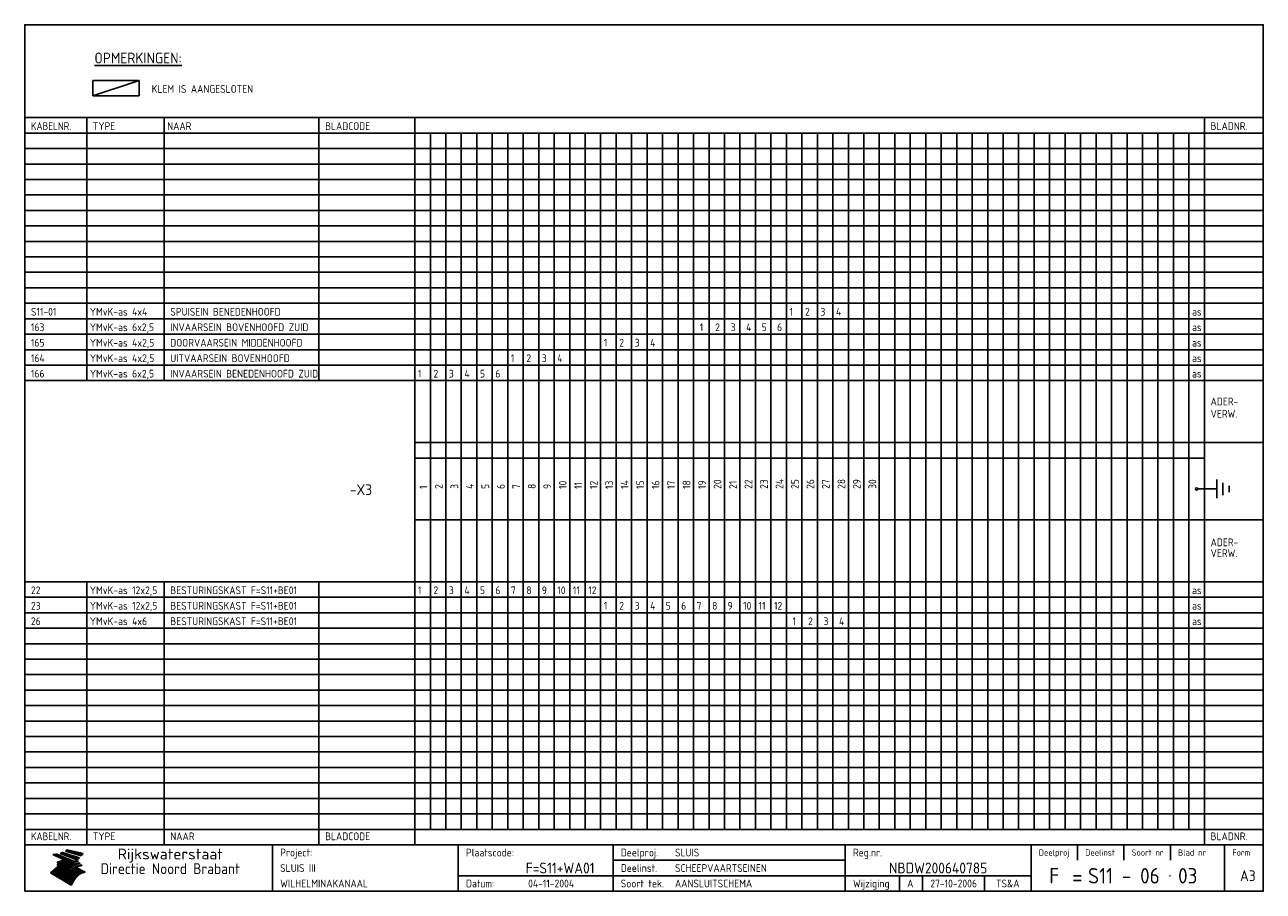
# Model space of a CAD drawing. Extents: x 10 to 410, y 10 to 290.
import ezdxf
from ezdxf.enums import TextEntityAlignment as Align

# ---------------------------------------------------------------- set-up
doc = ezdxf.new("R2010")
doc.units = 0
doc.header["$LTSCALE"] = 10
doc.header["$MEASUREMENT"] = 0
doc.layers.get('0').update_dxf_attribs({"linetype": 'CONTINUOUS'})
for name, color, linetype in [('0-25', 7, 'CONTINUOUS'), ('0-35', 2, 'CONTINUOUS'), ('0-50', 3, 'CONTINUOUS'), ('B-25', 7, 'CONTINUOUS'), ('B-35', 2, 'CONTINUOUS'), ('S-25', 7, 'CONTINUOUS'), ('S-35', 2, 'CONTINUOUS')]:
    doc.layers.add(name, color=color, linetype=linetype)
doc.styles.add('ISO', font='iso.shx')
doc.styles.get("Standard").update_dxf_attribs({"font": 'iso.shx'})

# ---------------------------------------------------------------- blocks, each defined once
blk = doc.blocks.new('KADER-A3')
at = {"layer": '0-25'}
for p, q in [((410, 35), (10, 35)), ((410, 30), (10, 30)), ((350, 25), (350, 20)), ((365, 25), (365, 20)), ((380, 25), (380, 20)), ((200, 20), (275, 20)), ((150, 15), (335, 15)), ((292.5, 15), (292.5, 10)), ((300, 15), (300, 10)), ((320, 15), (320, 10))]:
    blk.add_line(p, q, dxfattribs=at)
at = {"layer": '0-25', "color": 7}
for p, q in [((19.1, 21.89), (25.12, 19)), ((19.1, 21.89), (25.12, 19)), ((19.17, 21.86), (20.7, 21.86)), ((19.29, 21.8), (20.83, 21.8)), ((19.4, 21.75), (20.96, 21.75)), ((19.52, 21.69), (21.09, 21.69)), ((19.64, 21.63), (21.22, 21.63)), ((19.74, 21.92), (20.56, 21.92)), ((19.75, 21.58), (21.36, 21.58)), ((19.87, 21.52), (21.49, 21.52)), ((19.99, 21.47), (21.62, 21.47)), ((20.11, 21.41), (21.75, 21.41)), ((20.22, 21.35), (21.88, 21.35)), ((20.25, 21.97), (20.43, 21.97)), ((20.34, 21.3), (22.02, 21.3)), ((20.38, 21.99), (26.02, 19.59)), ((20.38, 21.99), (26.02, 19.59)), ((20.46, 21.24), (22.15, 21.24)), ((20.57, 21.18), (22.28, 21.18)), ((20.69, 21.13), (22.41, 21.13)), ((20.81, 21.07), (22.55, 21.07)), ((20.92, 21.02), (22.68, 21.02)), ((21.04, 20.96), (22.81, 20.96)), ((21.16, 20.9), (22.94, 20.9)), ((21.27, 20.85), (23.07, 20.85)), ((21.39, 20.79), (23.21, 20.79)), ((21.47, 22.25), (26.83, 20.19)), ((21.47, 22.25), (26.83, 20.19)), ((21.49, 22.25), (23.07, 22.25)), ((21.51, 20.73), (23.34, 20.73)), ((21.6, 22.2), (23.25, 22.2)), ((21.63, 20.68), (23.47, 20.68)), ((21.65, 22.31), (22.89, 22.31)), ((21.74, 20.62), (23.6, 20.62)), ((21.75, 22.14), (23.42, 22.14)), ((21.8, 22.37), (22.71, 22.37)), ((21.86, 20.57), (23.73, 20.57)), ((21.9, 22.08), (23.6, 22.08)), ((21.94, 22.42), (22.53, 22.42)), ((21.98, 20.51), (23.87, 20.51)), ((22.04, 22.03), (23.78, 22.03)), ((22.06, 22.48), (22.36, 22.48)), ((22.09, 20.45), (24, 20.45)), ((22.18, 22.53), (27.65, 20.8)), ((22.18, 22.53), (27.65, 20.8)), ((22.19, 21.97), (23.96, 21.97)), ((22.21, 20.4), (24.13, 20.4)), ((22.33, 20.34), (24.26, 20.34)), ((22.34, 21.92), (24.13, 21.92)), ((22.37, 20), (23.08, 20)), ((22.44, 20.28), (24.4, 20.28)), ((22.48, 21.86), (24.31, 21.86)), ((22.49, 20.06), (23.04, 20.06)), ((22.56, 20.23), (24.53, 20.23)), ((22.61, 20.12), (22.93, 20.12)), ((22.63, 21.8), (24.49, 21.8)), ((22.68, 20.17), (24.66, 20.17)), ((22.71, 20.17), (22.82, 20.17)), ((23.11, 20.02), (22.77, 20.2)), ((23.11, 20.02), (22.77, 20.2)), ((22.78, 21.75), (24.67, 21.75)), ((22.79, 20.12), (24.79, 20.12)), ((22.91, 20.06), (24.92, 20.06)), ((22.92, 21.69), (24.85, 21.69)), ((23.03, 20), (25.06, 20)), ((23.07, 21.63), (25.02, 21.63)), ((23.14, 22.99), (28.22, 21.46)), ((23.14, 22.99), (28.22, 21.46)), ((23.15, 22.98), (25.33, 22.98)), ((23.22, 21.58), (25.2, 21.58)), ((23.23, 23.04), (25.09, 23.04)), ((23.32, 23.1), (24.84, 23.1)), ((23.34, 22.93), (25.57, 22.93)), ((23.36, 21.52), (25.38, 21.52)), ((23.4, 23.15), (24.6, 23.15)), ((23.49, 23.21), (24.36, 23.21)), ((23.51, 21.47), (25.56, 21.47)), ((23.52, 22.87), (25.81, 22.87)), ((23.57, 23.27), (24.12, 23.27)), ((23.64, 23.32), (23.87, 23.32)), ((23.66, 21.41), (25.74, 21.41)), ((23.7, 23.36), (28.82, 22.17)), ((23.7, 23.36), (28.82, 22.17)), ((23.71, 22.82), (26.06, 22.82)), ((23.8, 21.35), (25.91, 21.35)), ((23.9, 22.76), (26.3, 22.76)), ((23.95, 21.3), (26.09, 21.3)), ((24.09, 22.7), (26.54, 22.7)), ((24.09, 21.24), (26.27, 21.24)), ((24.24, 21.18), (26.45, 21.18)), ((24.27, 22.65), (26.78, 22.65)), ((24.39, 21.13), (26.62, 21.13)), ((24.46, 22.59), (27.03, 22.59)), ((24.53, 21.07), (26.8, 21.07)), ((24.65, 22.53), (27.27, 22.53)), ((24.68, 21.02), (26.98, 21.02)), ((24.83, 20.96), (27.16, 20.96)), ((24.84, 22.48), (27.51, 22.48)), ((24.97, 20.9), (27.34, 20.9)), ((25.02, 22.42), (27.75, 22.42)), ((25.12, 20.85), (27.51, 20.85)), ((25.21, 22.37), (28, 22.37)), ((25.27, 20.79), (27.63, 20.79)), ((25.4, 22.31), (28.24, 22.31)), ((25.41, 20.73), (27.57, 20.73)), ((25.56, 20.68), (27.51, 20.68)), ((25.58, 22.25), (28.48, 22.25)), ((25.71, 20.62), (27.44, 20.62)), ((25.77, 22.2), (28.72, 22.2)), ((25.85, 20.57), (27.37, 20.57)), ((25.96, 22.14), (28.79, 22.14)), ((26, 20.51), (27.29, 20.51)), ((26.15, 22.08), (28.75, 22.08)), ((26.15, 20.45), (27.22, 20.45)), ((26.29, 20.4), (27.14, 20.4)), ((26.33, 22.03), (28.71, 22.03)), ((26.44, 20.34), (27.06, 20.34)), ((26.52, 21.97), (28.66, 21.97)), ((26.59, 20.28), (26.97, 20.28)), ((26.71, 21.92), (28.62, 21.92)), ((26.73, 20.23), (26.89, 20.23)), ((26.9, 21.86), (28.57, 21.86)), ((27.08, 21.8), (28.52, 21.8)), ((27.27, 21.75), (28.48, 21.75)), ((27.46, 21.69), (28.43, 21.69)), ((27.65, 21.63), (28.38, 21.63)), ((27.83, 21.58), (28.33, 21.58)), ((28.02, 21.52), (28.28, 21.52)), ((28.21, 21.47), (28.22, 21.47)), ((20.58, 17.88), (18.3, 16)), ((20.58, 17.88), (18.3, 16)), ((24.94, 11.97), (18.3, 16)), ((24.94, 11.97), (18.3, 16)), ((18.31, 16.01), (20.96, 16.01)), ((18.38, 16.07), (21.46, 16.07)), ((18.45, 16.12), (21.88, 16.12)), ((18.52, 16.18), (22.15, 16.18)), ((18.59, 16.23), (22.38, 16.23)), ((18.65, 16.29), (22.58, 16.29)), ((18.72, 16.35), (22.75, 16.35)), ((18.79, 16.4), (22.91, 16.4)), ((18.86, 16.46), (20.6, 16.46)), ((18.93, 16.52), (20.6, 16.52)), ((18.99, 16.57), (20.6, 16.57)), ((19.06, 16.63), (20.6, 16.63)), ((19.13, 16.68), (20.6, 16.68)), ((19.2, 16.74), (20.6, 16.74)), ((19.27, 16.8), (20.6, 16.8)), ((19.33, 16.85), (21.07, 16.85)), ((19.4, 16.91), (21.55, 16.91)), ((19.47, 16.97), (21.88, 16.97)), ((19.54, 17.02), (22.13, 17.02)), ((19.61, 17.08), (22.34, 17.08)), ((19.67, 17.13), (20.6, 17.13)), ((19.74, 17.19), (20.6, 17.19)), ((19.81, 17.25), (20.6, 17.25)), ((19.88, 17.3), (20.6, 17.3)), ((19.95, 17.36), (20.6, 17.36)), ((20.01, 17.42), (20.6, 17.42)), ((20.08, 17.47), (20.93, 17.47)), ((20.15, 17.53), (21.26, 17.53)), ((20.22, 17.58), (21.51, 17.58)), ((20.29, 17.64), (21.72, 17.64)), ((20.35, 17.7), (21.9, 17.7)), ((20.42, 17.75), (22.07, 17.75)), ((20.49, 17.81), (22.22, 17.81)), ((20.56, 17.87), (22.36, 17.87)), ((20.6, 19.11), (20.58, 19.51)), ((20.6, 19.11), (20.58, 19.51)), ((20.58, 19.5), (22.09, 19.5)), ((20.58, 19.44), (21.95, 19.44)), ((20.59, 19.38), (21.79, 19.38)), ((20.59, 19.33), (21.62, 19.33)), ((20.59, 19.27), (21.42, 19.27)), ((20.6, 19.22), (21.2, 19.22)), ((20.6, 19.16), (20.93, 19.16)), ((20.6, 19.11), (20.69, 19.12)), ((20.6, 19.11), (20.69, 19.12)), ((20.6, 18.79), (20.77, 18.81)), ((20.6, 18.79), (20.77, 18.81)), ((20.6, 18.29), (20.6, 18.79)), ((20.6, 18.29), (20.6, 18.79)), ((20.6, 18.77), (22.46, 18.77)), ((20.6, 18.71), (22.33, 18.71)), ((20.6, 18.65), (22.19, 18.65)), ((20.6, 18.6), (22.04, 18.6)), ((20.6, 18.54), (21.87, 18.54)), ((20.6, 18.48), (21.68, 18.48)), ((20.6, 18.43), (21.46, 18.43)), ((20.6, 18.37), (21.21, 18.37)), ((20.6, 18.29), (20.88, 18.32)), ((20.6, 18.29), (20.88, 18.32)), ((20.6, 18.32), (20.87, 18.32)), ((20.6, 17.88), (20.86, 17.91)), ((20.6, 17.88), (20.86, 17.91)), ((20.6, 17.43), (20.97, 17.48)), ((20.6, 17.43), (20.97, 17.48)), ((20.6, 17.43), (20.6, 17.09)), ((20.6, 17.43), (20.6, 17.09)), ((20.6, 17.09), (21.26, 17.16)), ((20.6, 17.09), (21.26, 17.16)), ((20.6, 16.8), (21.37, 16.89)), ((20.6, 16.8), (21.37, 16.89)), ((20.6, 16.8), (20.6, 16.45)), ((20.6, 16.8), (20.6, 16.45)), ((20.6, 16.45), (21.56, 16.56)), ((20.6, 16.45), (21.56, 16.56)), ((20.6, 15.97), (21.67, 16.09)), ((20.6, 15.97), (21.67, 16.09)), ((20.7, 16.46), (23.06, 16.46)), ((20.9, 19.55), (22.23, 19.55)), ((20.9, 18.82), (22.59, 18.82)), ((20.98, 17.92), (22.5, 17.92)), ((21.02, 17.13), (22.53, 17.13)), ((21.19, 19.61), (22.35, 19.61)), ((21.2, 16.52), (23.2, 16.52)), ((21.32, 18.88), (22.71, 18.88)), ((21.32, 17.98), (22.62, 17.98)), ((21.42, 19.67), (22.47, 19.67)), ((21.47, 17.19), (22.7, 17.19)), ((21.59, 18.03), (22.74, 18.03)), ((21.61, 18.93), (22.82, 18.93)), ((21.62, 19.72), (22.59, 19.72)), ((21.72, 16.57), (23.32, 16.57)), ((21.77, 17.25), (22.85, 17.25)), ((21.8, 19.78), (22.69, 19.78)), ((21.8, 18.09), (22.85, 18.09)), ((21.84, 18.99), (22.92, 18.99)), ((21.96, 19.83), (22.79, 19.83)), ((21.99, 18.15), (22.95, 18.15)), ((22.01, 17.3), (22.99, 17.3)), ((22.03, 19.05), (23.03, 19.05)), ((22.1, 16.63), (23.44, 16.63)), ((22.11, 19.89), (22.89, 19.89)), ((22.16, 18.2), (23.05, 18.2)), ((22.21, 19.1), (23.12, 19.1)), ((22.21, 17.36), (23.12, 17.36)), ((22.24, 19.95), (22.99, 19.95)), ((22.31, 18.26), (23.15, 18.26)), ((22.36, 19.16), (23.22, 19.16)), ((22.38, 16.68), (23.56, 16.68)), ((22.39, 17.42), (23.24, 17.42)), ((22.45, 18.32), (23.24, 18.32)), ((22.51, 19.22), (23.3, 19.22)), ((22.56, 17.47), (23.36, 17.47)), ((22.59, 18.37), (23.33, 18.37)), ((22.6, 16.74), (23.66, 16.74)), ((22.64, 19.27), (23.39, 19.27)), ((22.71, 18.43), (23.42, 18.43)), ((22.71, 17.53), (23.47, 17.53)), ((22.77, 19.33), (23.47, 19.33)), ((22.79, 16.8), (23.77, 16.8)), ((22.83, 18.48), (23.5, 18.48)), ((22.84, 17.58), (23.57, 17.58)), ((22.89, 19.38), (23.55, 19.38)), ((22.94, 18.54), (23.58, 18.54)), ((22.96, 16.85), (23.86, 16.85)), ((22.97, 17.64), (23.67, 17.64)), ((23, 19.44), (23.63, 19.44)), ((23.04, 18.6), (23.66, 18.6)), ((23.1, 19.5), (23.72, 19.5)), ((23.1, 17.7), (23.77, 17.7)), ((23.12, 16.91), (23.96, 16.91)), ((23.14, 18.65), (23.74, 18.65)), ((23.15, 19.95), (25.19, 19.95)), ((23.21, 19.55), (23.8, 19.55)), ((23.21, 17.75), (23.86, 17.75)), ((23.21, 16.01), (28.9, 16.01)), ((23.24, 18.71), (23.82, 18.71)), ((23.26, 19.89), (25.32, 19.89)), ((23.26, 16.97), (24.05, 16.97)), ((23.3, 19.61), (23.88, 19.61)), ((23.32, 17.81), (23.95, 17.81)), ((23.33, 18.77), (23.91, 18.77)), ((23.37, 16.07), (29.08, 16.07)), ((23.38, 19.83), (25.45, 19.83)), ((23.39, 19.67), (23.81, 19.67)), ((23.39, 17.02), (24.14, 17.02)), ((23.42, 18.82), (23.99, 18.82)), ((23.42, 17.87), (24.03, 17.87)), ((23.45, 19.7), (23.58, 19.79)), ((23.45, 19.7), (23.58, 19.79)), ((23.48, 19.72), (23.7, 19.72)), ((23.5, 19.78), (25.58, 19.78)), ((23.51, 18.88), (24.07, 18.88)), ((23.51, 16.12), (29.27, 16.12)), ((23.52, 17.92), (24.11, 17.92)), ((23.52, 17.08), (24.22, 17.08)), ((23.54, 18.9), (24.3, 19.42)), ((23.54, 18.9), (24.3, 19.42)), ((23.56, 19.78), (23.59, 19.78)), ((23.56, 19.39), (23.9, 19.62)), ((23.56, 19.39), (23.9, 19.62)), ((23.58, 19.79), (23.9, 19.62)), ((23.58, 19.79), (23.9, 19.62)), ((23.59, 18.93), (24.15, 18.93)), ((23.61, 19.72), (25.72, 19.72)), ((23.62, 17.98), (24.2, 17.98)), ((23.63, 17.13), (24.3, 17.13)), ((23.65, 18.59), (24.62, 19.25)), ((23.65, 18.59), (24.62, 19.25)), ((29.41, 16.17), (23.65, 16.17)), ((23.67, 18.99), (24.23, 18.99)), ((23.71, 18.03), (24.28, 18.03)), ((23.73, 19.67), (25.85, 19.67)), ((23.75, 19.05), (24.32, 19.05)), ((23.75, 17.19), (24.38, 17.19)), ((23.77, 16.23), (29.47, 16.23)), ((23.79, 18.09), (24.36, 18.09)), ((23.83, 19.1), (24.4, 19.1)), ((23.85, 19.61), (25.98, 19.61)), ((23.85, 17.25), (24.46, 17.25)), ((23.88, 18.15), (24.44, 18.15)), ((23.89, 16.29), (29.36, 16.29)), ((23.92, 19.16), (24.48, 19.16)), ((23.94, 18.19), (25.23, 19.07)), ((23.94, 18.19), (25.23, 19.07)), ((23.95, 17.3), (24.55, 17.3)), ((23.96, 19.55), (25.96, 19.55)), ((23.96, 18.2), (24.53, 18.2)), ((24, 19.22), (24.56, 19.22)), ((24, 16.35), (29.24, 16.35)), ((24.04, 18.26), (24.61, 18.26)), ((24.05, 17.36), (24.63, 17.36)), ((24.06, 17.88), (25.34, 18.76)), ((24.06, 17.88), (25.34, 18.76)), ((24.08, 19.5), (25.88, 19.5)), ((24.08, 19.27), (24.58, 19.27)), ((24.11, 16.4), (29.13, 16.4)), ((24.13, 18.32), (24.69, 18.32)), ((24.14, 17.42), (24.71, 17.42)), ((24.16, 19.33), (24.47, 19.33)), ((24.2, 19.44), (25.79, 19.44)), ((24.21, 18.37), (24.77, 18.37)), ((24.21, 16.46), (29.02, 16.46)), ((24.23, 17.47), (24.79, 17.47)), ((24.24, 17.48), (25.52, 18.36)), ((24.24, 17.48), (25.52, 18.36)), ((24.25, 19.38), (24.36, 19.38)), ((24.29, 18.43), (24.85, 18.43)), ((24.3, 19.42), (24.62, 19.25)), ((24.3, 19.42), (24.62, 19.25)), ((24.31, 19.38), (25.71, 19.38)), ((24.31, 17.53), (24.87, 17.53)), ((24.31, 16.52), (28.91, 16.52)), ((24.35, 17.17), (25.64, 18.05)), ((24.35, 17.17), (25.64, 18.05)), ((24.37, 18.48), (24.94, 18.48)), ((24.39, 17.58), (24.96, 17.58)), ((24.4, 16.57), (28.79, 16.57)), ((24.43, 19.33), (25.62, 19.33)), ((24.45, 18.54), (25.02, 18.54)), ((24.47, 17.64), (25.04, 17.64)), ((24.49, 16.63), (28.68, 16.63)), ((24.54, 18.6), (25.1, 18.6)), ((24.55, 19.27), (25.54, 19.27)), ((24.56, 17.7), (25.12, 17.7)), ((24.57, 16.68), (28.57, 16.68)), ((24.62, 18.65), (25.18, 18.65)), ((24.63, 16.72), (25.91, 17.6)), ((24.63, 16.72), (25.91, 17.6)), ((24.64, 17.75), (25.2, 17.75)), ((24.66, 16.74), (28.45, 16.74)), ((24.67, 19.22), (25.45, 19.22)), ((24.7, 18.71), (25.27, 18.71)), ((24.72, 17.81), (25.29, 17.81)), ((24.74, 16.8), (28.34, 16.8)), ((24.78, 19.16), (25.37, 19.16)), ((24.78, 18.77), (25.34, 18.77)), ((24.8, 17.87), (25.37, 17.87)), ((24.82, 16.85), (28.23, 16.85)), ((24.87, 18.82), (25.4, 18.82)), ((24.89, 17.92), (25.45, 17.92)), ((24.9, 19.1), (25.28, 19.1)), ((24.9, 16.91), (28.11, 16.91)), ((24.95, 18.88), (25.45, 18.88)), ((24.97, 17.98), (25.53, 17.98)), ((24.99, 16.97), (28, 16.97)), ((25.02, 19.05), (25.2, 19.05)), ((25.03, 18.93), (25.51, 18.93)), ((25.05, 18.03), (25.61, 18.03)), ((25.07, 17.02), (27.89, 17.02)), ((25.11, 18.99), (25.57, 18.99)), ((26.02, 19.59), (25.12, 19)), ((26.02, 19.59), (25.12, 19)), ((25.13, 18.09), (25.68, 18.09)), ((25.15, 17.08), (27.77, 17.08)), ((25.19, 19.05), (25.63, 19.05)), ((25.21, 18.15), (25.75, 18.15)), ((25.23, 17.13), (27.66, 17.13)), ((25.26, 19.1), (25.7, 19.1)), ((25.3, 18.2), (25.82, 18.2)), ((25.31, 17.19), (27.55, 17.19)), ((25.33, 19.16), (25.77, 19.16)), ((25.38, 18.26), (25.89, 18.26)), ((25.39, 19.22), (25.85, 19.22)), ((25.4, 17.25), (27.43, 17.25)), ((25.46, 18.32), (25.97, 18.32)), ((25.47, 19.27), (25.93, 19.27)), ((25.48, 17.3), (27.32, 17.3)), ((25.54, 19.33), (26.03, 19.33)), ((25.54, 18.37), (26.06, 18.37)), ((25.56, 17.36), (27.21, 17.36)), ((25.62, 18.43), (26.14, 18.43)), ((25.63, 19.38), (26.13, 19.38)), ((25.64, 17.42), (27.1, 17.42)), ((25.7, 18.48), (26.24, 18.48)), ((25.72, 19.44), (26.24, 19.44)), ((25.73, 17.47), (26.98, 17.47)), ((25.79, 18.54), (26.34, 18.54)), ((25.81, 17.53), (26.87, 17.53)), ((25.82, 19.5), (26.36, 19.5)), ((25.89, 18.6), (26.46, 18.6)), ((25.89, 17.58), (26.76, 17.58)), ((25.93, 19.55), (26.53, 19.55)), ((25.96, 17.64), (26.64, 17.64)), ((25.99, 18.65), (26.58, 18.65)), ((26.04, 17.7), (26.59, 17.7)), ((26.06, 19.61), (26.85, 19.61)), ((26.1, 18.71), (26.72, 18.71)), ((26.12, 17.75), (26.67, 17.75)), ((26.2, 17.81), (26.76, 17.81)), ((26.21, 19.67), (27.23, 19.67)), ((26.23, 18.77), (26.89, 18.77)), ((26.29, 17.87), (26.86, 17.87)), ((26.37, 18.82), (27.09, 18.82)), ((26.39, 17.92), (26.97, 17.92)), ((26.44, 19.72), (27.18, 19.72)), ((26.49, 17.98), (27.09, 17.98)), ((26.53, 18.88), (27.34, 18.88)), ((26.56, 17.68), (29.54, 16.2)), ((26.56, 17.68), (29.54, 16.2)), ((26.6, 18.03), (27.22, 18.03)), ((26.72, 18.09), (27.38, 18.09)), ((26.73, 18.93), (27.66, 18.93)), ((26.85, 18.15), (27.56, 18.15)), ((26.99, 18.99), (27.9, 18.99)), ((27, 18.2), (27.8, 18.2)), ((27.13, 19.78), (27.25, 19.64)), ((27.13, 19.78), (27.25, 19.64)), ((27.18, 18.26), (28.13, 18.26)), ((27.26, 19.05), (27.84, 19.05)), ((27.39, 18.32), (28.47, 18.32)), ((27.7, 18.37), (28.49, 18.37)), ((27.78, 19.1), (27.93, 18.96)), ((27.78, 19.1), (27.93, 18.96)), ((28, 18.43), (28.44, 18.43)), ((28.29, 15.83), (29.54, 16.2)), ((28.29, 15.83), (29.54, 16.2)), ((28.39, 18.48), (28.54, 18.32)), ((28.39, 18.48), (28.54, 18.32)), ((29.54, 16.2), (29.45, 16.17)), ((29.54, 16.2), (29.45, 16.17)), ((29.46, 16.18), (29.47, 16.18)), ((18.38, 15.95), (20.6, 15.95)), ((18.47, 15.9), (20.6, 15.9)), ((18.57, 15.84), (20.6, 15.84)), ((18.66, 15.78), (20.6, 15.78)), ((18.75, 15.73), (20.6, 15.73)), ((18.85, 15.67), (20.6, 15.67)), ((18.94, 15.62), (20.6, 15.62)), ((19.03, 15.56), (27.83, 15.56)), ((19.12, 15.5), (27.75, 15.5)), ((19.22, 15.45), (27.66, 15.45)), ((19.31, 15.39), (27.58, 15.39)), ((19.4, 15.33), (27.5, 15.33)), ((19.49, 15.28), (27.43, 15.28)), ((19.59, 15.22), (27.36, 15.22)), ((19.68, 15.17), (27.29, 15.17)), ((19.77, 15.11), (27.22, 15.11)), ((19.86, 15.05), (27.15, 15.05)), ((19.96, 15), (27.09, 15)), ((20.05, 14.94), (27.02, 14.94)), ((20.14, 14.88), (26.96, 14.88)), ((20.24, 14.83), (26.9, 14.83)), ((20.33, 14.77), (26.84, 14.77)), ((20.42, 14.72), (26.79, 14.72)), ((20.51, 14.66), (26.73, 14.66)), ((20.6, 15.97), (20.6, 15.58)), ((20.6, 15.97), (20.6, 15.58)), ((20.6, 15.58), (21.95, 15.73)), ((20.6, 15.58), (21.95, 15.73)), ((20.61, 14.6), (26.68, 14.6)), ((20.7, 14.55), (26.62, 14.55)), ((20.79, 14.49), (26.57, 14.49)), ((20.88, 14.43), (26.52, 14.43)), ((20.94, 15.62), (27.92, 15.62)), ((20.98, 14.38), (26.47, 14.38)), ((21.07, 14.32), (26.42, 14.32)), ((21.16, 14.27), (26.38, 14.27)), ((21.25, 14.21), (26.33, 14.21)), ((21.35, 14.15), (26.29, 14.15)), ((21.44, 14.1), (26.24, 14.1)), ((21.45, 15.67), (28.01, 15.67)), ((21.53, 14.04), (26.2, 14.04)), ((21.63, 13.98), (26.16, 13.98)), ((21.72, 13.93), (26.12, 13.93)), ((21.81, 13.87), (26.08, 13.87)), ((21.9, 13.82), (26.04, 13.82)), ((21.96, 15.73), (28.11, 15.73)), ((22, 13.76), (26, 13.76)), ((22.09, 13.7), (25.96, 13.7)), ((22.18, 13.65), (25.93, 13.65)), ((22.27, 13.59), (25.89, 13.59)), ((22.34, 15.78), (28.21, 15.78)), ((22.37, 13.53), (25.86, 13.53)), ((22.46, 13.48), (25.82, 13.48)), ((22.55, 13.42), (25.79, 13.42)), ((22.62, 15.84), (28.33, 15.84)), ((22.65, 13.37), (25.76, 13.37)), ((22.74, 13.31), (25.73, 13.31)), ((22.83, 13.25), (25.69, 13.25)), ((22.84, 15.9), (28.52, 15.9)), ((22.92, 13.2), (25.66, 13.2)), ((23.02, 13.14), (25.63, 13.14)), ((23.04, 15.95), (28.71, 15.95)), ((23.11, 13.08), (25.59, 13.08)), ((23.2, 13.03), (25.56, 13.03)), ((23.29, 12.97), (25.53, 12.97)), ((23.39, 12.92), (25.5, 12.92)), ((23.48, 12.86), (25.46, 12.86)), ((23.57, 12.8), (25.43, 12.8)), ((23.66, 12.75), (25.4, 12.75)), ((23.76, 12.69), (25.36, 12.69)), ((23.85, 12.63), (25.33, 12.63)), ((23.94, 12.58), (25.3, 12.58)), ((24.04, 12.52), (25.26, 12.52)), ((24.13, 12.47), (25.23, 12.47)), ((24.22, 12.41), (25.2, 12.41)), ((24.31, 12.35), (25.17, 12.35)), ((24.41, 12.3), (25.13, 12.3)), ((24.5, 12.24), (25.1, 12.24)), ((24.59, 12.18), (25.07, 12.18)), ((24.68, 12.13), (25.03, 12.13)), ((24.78, 12.07), (25, 12.07)), ((24.87, 12.02), (24.97, 12.02)), ((24.94, 11.97), (25.81, 13.45)), ((24.94, 11.97), (25.81, 13.45))]:
    blk.add_line(p, q, dxfattribs=at)
for centre, radius, start, end in [((19.15, 29.7), 7.8, 269.6055, 279.0886), ((19.15, 29.7), 7.8, 269.6055, 279.0886), ((19.93, 25.38), 5.91, 276.3402, 298.7463), ((19.93, 25.38), 5.91, 276.3402, 298.7463), ((19.84, 25.09), 6.03, 278.129, 302.868), ((19.84, 25.09), 6.03, 278.129, 302.868), ((19.84, 27.26), 5.27, 288.0217, 296.3084), ((19.84, 27.26), 5.27, 288.0217, 296.3084), ((20.49, 27.56), 5.28, 300.0654, 307.393), ((20.49, 27.56), 5.28, 300.0654, 307.393), ((24.11, 24.7), 5.26, 301.1147, 312.2814), ((24.11, 24.7), 5.26, 301.1147, 312.2814), ((21.95, 27.32), 8.59, 316.9248, 323.1399), ((21.95, 27.32), 8.59, 316.9248, 323.1399), ((20.21, 23.78), 5.91, 273.6149, 304.3803), ((20.21, 23.78), 5.91, 273.6149, 304.3803), ((20.35, 24.56), 5.76, 274.164, 302.5474), ((20.35, 24.56), 5.76, 274.164, 302.5474), ((20.05, 24.28), 6.02, 277.9472, 305.7139), ((20.05, 24.28), 6.02, 277.9472, 305.7139), ((20.04, 23.49), 6.09, 278.8115, 306.4242), ((20.04, 23.49), 6.09, 278.8115, 306.4242), ((20.53, 23.07), 5.96, 277.0519, 304.973), ((20.53, 23.07), 5.96, 277.0519, 304.973), ((20.72, 22.76), 5.91, 276.3402, 304.3803), ((20.72, 22.76), 5.91, 276.3402, 304.3803), ((21.06, 22.34), 5.81, 274.9043, 303.1745), ((21.06, 22.34), 5.81, 274.9043, 303.1745), ((20.82, 22.06), 6.04, 278.1111, 305.8489), ((20.82, 22.06), 6.04, 278.1111, 305.8489), ((21.3, 21.6), 5.91, 276.3402, 304.3803), ((21.3, 21.6), 5.91, 276.3402, 304.3803), ((27.05, 17.17), 2.63, 107.4286, 133.7799), ((27.05, 17.17), 2.63, 107.4286, 133.7799), ((27.45, 16.91), 2.81, 110.4143, 138.7411), ((27.45, 16.91), 2.81, 110.4143, 138.7411), ((27.57, 15.64), 3.4, 98.1566, 126.9045), ((27.57, 15.64), 3.4, 98.1566, 126.9045), ((27.91, 15.54), 3.39, 100.5835, 132.088), ((27.91, 15.54), 3.39, 100.5835, 132.088), ((28.21, 14.74), 3.67, 95.7581, 128.7216), ((28.21, 14.74), 3.67, 95.7581, 128.7216), ((27.01, 16.84), 2.93, 87.7348, 104.8316), ((27.01, 16.84), 2.93, 87.7348, 104.8316), ((27.37, 15.71), 3.93, 91.7838, 103.2817), ((27.37, 15.71), 3.93, 91.7838, 103.2817), ((28.4, 15.05), 3.21, 96.3886, 125.0052), ((28.4, 15.05), 3.21, 96.3886, 125.0052), ((27.82, 16.31), 2.8, 90.634, 105.1984), ((27.82, 16.31), 2.8, 90.634, 105.1984), ((28.19, 15.04), 3.93, 93.8342, 103.2817), ((28.19, 15.04), 3.93, 93.8342, 103.2817), ((28.58, 15.69), 2.8, 93.8141, 105.1984), ((28.58, 15.69), 2.8, 93.8141, 105.1984), ((28.95, 14.41), 3.93, 96.0135, 103.2817), ((28.95, 14.41), 3.93, 96.0135, 103.2817), ((31.24, 10.26), 6.3, 117.9568, 149.6251), ((31.24, 10.26), 6.3, 117.9568, 149.6251)]:
    blk.add_arc(centre, radius, start, end, dxfattribs=at)
at = {"layer": '0-35'}
for p, q in [((90, 25), (90, 10)), ((150, 25), (150, 10)), ((200, 25), (200, 10)), ((275, 25), (275, 10)), ((335, 25), (335, 10)), ((397.5, 25), (397.5, 10))]:
    blk.add_line(p, q, dxfattribs=at)
at = {"layer": '0-50'}
for p, q in [((10, 25), (410, 25)), ((348.75, 15), (351.25, 15)), ((348.75, 13.5), (351.25, 13.5))]:
    blk.add_line(p, q, dxfattribs=at)
blk.add_lwpolyline([(10, 10), (410, 10), (410, 290), (10, 290)], close=True, dxfattribs=at)
at = {"layer": '0-50', "const_width": 0.25}
blk.add_lwpolyline([(379.75, 15, 1), (380, 15, 1)], format="xyb", close=True, dxfattribs=at)
at = {"layer": '0-25', "style": 'ISO'}
for s, height, p in [('Project:', 2.5, (92.5, 22.5)), ('Plaatscode:', 2.5, (152.5, 22.5)), ('Deelproj.', 2.5, (202.5, 22.5)), ('Reg.nr.', 2.5, (277.5, 22.5)), ('Deelproj', 2, (337.5, 22.5)), ('Deelinst', 2, (352.5, 22.5)), ('Soort nr', 2, (367.5, 22.5)), ('Blad nr', 2, (382.5, 22.5)), ('Form', 2, (400, 22.5)), ('Deelinst.', 2.5, (202.5, 17.5)), ('Datum:', 2.5, (152.5, 12.5)), ('Soort tek.', 2.5, (202.5, 12.5)), ('Wijziging', 2.5, (277.5, 12.5))]:
    blk.add_text(s, height=height, dxfattribs=at).set_placement(p, align=Align.MIDDLE_LEFT)
for tag, p in [('N', (220, 22.5)), ('B', (92.5, 17.5)), ('P', (220, 17.5)), ('C', (92.5, 12.5)), ('U', (220, 12.5)), ('REV', (295, 12.5))]:
    blk.add_attdef(tag, text='', height=2.5, dxfattribs=at).set_placement(p, align=Align.MIDDLE_LEFT)
for tag, p in [('W', (180, 12.5)), ('Z', (310, 12.5)), ('Y', (327.5, 12.5))]:
    blk.add_attdef(tag, text='', height=2.5, dxfattribs=at).set_placement(p, align=Align.MIDDLE)
at = {"layer": '0-35', "style": 'ISO', "width": 1.00614}
blk.add_text('Rijkswaterstaat', height=3.5, dxfattribs=at).set_placement((40, 20.28), (74, 20.28), align=Align.FIT)
at = {"layer": '0-35', "color": 2, "style": 'ISO', "width": 0.948867}
blk.add_text('Directie Noord Brabant', height=3.5, dxfattribs=at).set_placement((34.5, 15.53), (79.5, 15.53), align=Align.FIT)
at = {"layer": '0-35', "style": 'ISO'}
for tag, p in [('X', (178.5, 17.5)), ('FORM', (402.5, 15))]:
    blk.add_attdef(tag, text='', height=3.5, dxfattribs=at).set_placement(p, align=Align.MIDDLE_LEFT)
blk.add_attdef('RNR', text='', height=3.5, dxfattribs=at).set_placement((305, 17.5), align=Align.MIDDLE)
at = {"layer": '0-50', "style": 'ISO'}
for tag, p in [('M', (342.5, 15)), ('O', (365, 15))]:
    blk.add_attdef(tag, text='', height=5, dxfattribs=at).set_placement(p, align=Align.MIDDLE)
blk.add_attdef('Q', text='', height=5, dxfattribs=at).set_placement((382.5, 15), align=Align.MIDDLE_LEFT)

msp = doc.modelspace()

# ---------------------------------------------------------------- linework, layer by layer
at = {"layer": 'S-25'}
for p, q in [((32, 272), (32, 267)), ((47, 272), (32, 272)), ((32, 267), (47, 272)), ((47, 267), (47, 272)), ((32, 267), (47, 267)), ((10, 260), (410, 260)), ((10, 255), (410, 255)), ((141, 255), (141, 175)), ((146, 255), (146, 175)), ((151, 255), (151, 175)), ((156, 255), (156, 175)), ((161, 255), (161, 30)), ((166, 255), (166, 175)), ((171, 255), (171, 175)), ((176, 255), (176, 175)), ((181, 255), (181, 175)), ((186, 255), (186, 30)), ((191, 255), (191, 175)), ((196, 255), (196, 175)), ((201, 255), (201, 175)), ((206, 255), (206, 175)), ((211, 255), (211, 30)), ((216, 255), (216, 175)), ((221, 255), (221, 175)), ((226, 255), (226, 175)), ((231, 255), (231, 175)), ((236, 255), (236, 30)), ((241, 255), (241, 175)), ((246, 255), (246, 175)), ((251, 255), (251, 175)), ((256, 255), (256, 175)), ((261, 255), (261, 30)), ((266, 255), (266, 175)), ((271, 255), (271, 175)), ((276, 255), (276, 175)), ((281, 255), (281, 175)), ((286, 255), (286, 30)), ((291, 255), (291, 175)), ((296, 255), (296, 175)), ((301, 255), (301, 175)), ((306, 255), (306, 175)), ((311, 255), (311, 30)), ((316, 255), (316, 175)), ((321, 255), (321, 175)), ((326, 255), (326, 175)), ((331, 255), (331, 175)), ((336, 255), (336, 30)), ((341, 255), (341, 175)), ((346, 255), (346, 175)), ((351, 255), (351, 175)), ((356, 255), (356, 175)), ((361, 255), (361, 30)), ((366, 255), (366, 175)), ((371, 255), (371, 175)), ((376, 255), (376, 175)), ((381, 255), (381, 175)), ((386, 255), (386, 30)), ((10, 250), (410, 250)), ((10, 245), (410, 245)), ((10, 240), (410, 240)), ((10, 235), (410, 235)), ((10, 230), (410, 230)), ((10, 225), (410, 225)), ((10, 220), (410, 220)), ((10, 215), (410, 215)), ((10, 210), (410, 210)), ((10, 205), (410, 205)), ((10, 200), (410, 200)), ((10, 195), (410, 195)), ((10, 190), (410, 190)), ((10, 185), (410, 185)), ((10, 180), (410, 180)), ((10, 175), (410, 175)), ((141, 175), (141, 110)), ((146, 175), (146, 110)), ((151, 175), (151, 110)), ((156, 175), (156, 110)), ((166, 175), (166, 110)), ((171, 175), (171, 110)), ((176, 175), (176, 110)), ((181, 175), (181, 110)), ((191, 175), (191, 110)), ((196, 175), (196, 110)), ((201, 175), (201, 110)), ((206, 175), (206, 110)), ((216, 175), (216, 110)), ((221, 175), (221, 110)), ((226, 175), (226, 110)), ((231, 175), (231, 110)), ((241, 175), (241, 110)), ((246, 175), (246, 110)), ((251, 175), (251, 110)), ((256, 175), (256, 110)), ((266, 175), (266, 110)), ((271, 175), (271, 110)), ((276, 175), (276, 110)), ((281, 175), (281, 110)), ((291, 175), (291, 110)), ((296, 175), (296, 110)), ((301, 175), (301, 110)), ((306, 175), (306, 110)), ((316, 175), (316, 110)), ((321, 175), (321, 110)), ((326, 175), (326, 110)), ((331, 175), (331, 110)), ((341, 175), (341, 110)), ((346, 175), (346, 110)), ((351, 175), (351, 110)), ((356, 175), (356, 110)), ((366, 175), (366, 110)), ((371, 175), (371, 110)), ((376, 175), (376, 110)), ((381, 175), (381, 110)), ((136, 150), (391, 150)), ((389, 140), (395, 140)), ((395, 143), (395, 137)), ((397, 142), (397, 138)), ((399, 141), (399, 139)), ((10, 110), (410, 110)), ((141, 110), (141, 30)), ((146, 110), (146, 30)), ((151, 110), (151, 30)), ((156, 110), (156, 30)), ((166, 110), (166, 30)), ((171, 110), (171, 30)), ((176, 110), (176, 30)), ((181, 110), (181, 30)), ((191, 110), (191, 30)), ((196, 110), (196, 30)), ((201, 110), (201, 30)), ((206, 110), (206, 30)), ((216, 110), (216, 30)), ((221, 110), (221, 30)), ((226, 110), (226, 30)), ((231, 110), (231, 30)), ((241, 110), (241, 30)), ((246, 110), (246, 30)), ((251, 110), (251, 30)), ((256, 110), (256, 30)), ((266, 110), (266, 30)), ((271, 110), (271, 30)), ((276, 110), (276, 30)), ((281, 110), (281, 30)), ((291, 110), (291, 30)), ((296, 110), (296, 30)), ((301, 110), (301, 30)), ((306, 110), (306, 30)), ((316, 110), (316, 30)), ((321, 110), (321, 30)), ((326, 110), (326, 30)), ((331, 110), (331, 30)), ((341, 110), (341, 30)), ((346, 110), (346, 30)), ((351, 110), (351, 30)), ((356, 110), (356, 30)), ((366, 110), (366, 30)), ((371, 110), (371, 30)), ((376, 110), (376, 30)), ((381, 110), (381, 30)), ((10, 105), (410, 105)), ((10, 100), (410, 100)), ((10, 95), (410, 95)), ((10, 90), (410, 90)), ((10, 85), (410, 85)), ((10, 80), (410, 80)), ((10, 75), (410, 75)), ((10, 70), (410, 70)), ((10, 65), (410, 65)), ((10, 60), (410, 60)), ((10, 55), (410, 55)), ((10, 50), (410, 50)), ((10, 45), (410, 45)), ((10, 40), (410, 40))]:
    msp.add_line(p, q, dxfattribs=at)
for start, end in [(0, 180), (180, 0)]:
    msp.add_arc((388.5, 140), 0.375, start, end, dxfattribs=at)
at = {"layer": 'S-35'}
for p, q in [((30, 260), (30, 175)), ((55, 260), (55, 175)), ((105, 260), (105, 175)), ((136, 260), (136, 25)), ((391, 260), (391, 25)), ((136, 155), (410, 155)), ((136, 130), (410, 130)), ((30, 110), (30, 25)), ((55, 110), (55, 25)), ((105, 110), (105, 25))]:
    msp.add_line(p, q, dxfattribs=at)

# ---------------------------------------------------------------- block references
ref = msp.add_blockref('KADER-A3', (0, 0))
ref.add_attrib('B', 'SLUIS III', dxfattribs={"layer": '0-25', "height": 2.5, "style": 'ISO'}).set_placement((92.5, 17.5), align=Align.MIDDLE_LEFT)
ref.add_attrib('C', 'WILHELMINAKANAAL', dxfattribs={"layer": '0-25', "height": 2.5, "style": 'ISO'}).set_placement((92.5, 12.5), align=Align.MIDDLE_LEFT)
ref.add_attrib('N', 'SLUIS', dxfattribs={"layer": '0-25', "height": 2.5, "style": 'ISO'}).set_placement((220, 22.5), align=Align.MIDDLE_LEFT)
ref.add_attrib('P', 'SCHEEPVAARTSEINEN', dxfattribs={"layer": '0-25', "height": 2.5, "style": 'ISO'}).set_placement((220, 17.5), align=Align.MIDDLE_LEFT)
ref.add_attrib('U', 'AANSLUITSCHEMA', dxfattribs={"layer": '0-25', "height": 2.5, "style": 'ISO'}).set_placement((220, 12.5), align=Align.MIDDLE_LEFT)
ref.add_attrib('M', 'F', dxfattribs={"layer": '0-50', "height": 5, "style": 'ISO'}).set_placement((342.5, 15), align=Align.MIDDLE)
ref.add_attrib('O', 'S11 - 06', dxfattribs={"layer": '0-50', "height": 5, "style": 'ISO'}).set_placement((365, 15), align=Align.MIDDLE)
ref.add_attrib('Q', '03', dxfattribs={"layer": '0-50', "height": 5, "style": 'ISO'}).set_placement((382.5, 15), align=Align.MIDDLE_LEFT)
ref.add_attrib('X', 'F=S11+WA01', dxfattribs={"layer": '0-35', "height": 3.5, "style": 'ISO'}).set_placement((171.81, 17.5), align=Align.MIDDLE_LEFT)
ref.add_attrib('RNR', 'NBDW200640785', dxfattribs={"layer": '0-35', "height": 3.5, "style": 'ISO'}).set_placement((305, 17.5), align=Align.MIDDLE)
ref.add_attrib('W', '04-11-2004', dxfattribs={"layer": '0-25', "height": 2.5, "style": 'ISO'}).set_placement((180, 12.5), align=Align.MIDDLE)
ref.add_attrib('FORM', 'A3', dxfattribs={"layer": '0-35', "height": 3.5, "style": 'ISO'}).set_placement((402.5, 15), align=Align.MIDDLE_LEFT)
ref.add_attrib('REV', 'A', dxfattribs={"layer": '0-25', "height": 2.5, "style": 'ISO'}).set_placement((295, 12.5), align=Align.MIDDLE_LEFT)
ref.add_attrib('Z', '27-10-2006', dxfattribs={"layer": '0-25', "height": 2.5, "style": 'ISO'}).set_placement((310, 12.5), align=Align.MIDDLE)
ref.add_attrib('Y', 'TS&A', dxfattribs={"layer": '0-25', "height": 2.5, "style": 'ISO'}).set_placement((327.5, 12.5), align=Align.MIDDLE)

# ---------------------------------------------------------------- texts
at = {"layer": 'B-25'}
for s, p in [('KLEM IS AANGESLOTEN', (51, 268)), ('TYPE', (32, 256)), ('NAAR', (56, 256)), ('BLADCODE', (107, 256)), ('BLADNR.', (393, 256)), ('S11-01', (12, 196)), ('YMvK-as 4x4', (31, 196)), ('SPUISEIN BENEDENHOOFD', (57, 196)), ('1', (257, 196)), ('2', (262, 196)), ('3', (267, 196)), ('4', (272, 196)), ('as', (387, 196)), ('163', (12, 191)), ('YMvK-as 6x2,5', (31, 191)), ('INVAARSEIN BOVENHOOFD ZUID', (57, 191)), ('1', (228, 191)), ('2', (233, 191)), ('3', (238, 191)), ('4', (243, 191)), ('5', (248, 191)), ('6', (253, 191)), ('as', (387, 191)), ('165', (12, 186)), ('YMvK-as 4x2,5', (31, 186)), ('DOORVAARSEIN MIDDENHOOFD', (57, 186)), ('1', (197, 186)), ('2', (202, 186)), ('3', (207, 186)), ('4', (212, 186)), ('as', (387, 186)), ('164', (12, 181)), ('YMvK-as 4x2,5', (31, 181)), ('UITVAARSEIN BOVENHOOFD', (57, 181)), ('1', (167, 181)), ('2', (172, 181)), ('3', (177, 181)), ('4', (182, 181)), ('as', (387, 181)), ('166', (12, 176)), ('YMvK-as 6x2,5', (31, 176)), ('INVAARSEIN BENEDENHOOFD ZUID', (57, 176)), ('1', (137, 176)), ('2', (142, 176)), ('3', (147, 176)), ('4', (152, 176)), ('5', (157, 176)), ('6', (162, 176)), ('as', (387, 176)), ('ADER-', (393, 167)), ('VERW.', (393, 163)), ('ADER-', (393, 121.5)), ('VERW.', (393, 118)), ('22', (12, 106)), ('YMvK-as 12x2,5', (31, 106)), ('BESTURINGSKAST F=S11+BE01', (57, 106)), ('1', (137, 106)), ('2', (142, 106)), ('3', (147, 106)), ('4', (152, 106)), ('5', (157, 106)), ('6', (162, 106)), ('7', (167, 106)), ('8', (172, 106)), ('9', (177, 106)), ('10', (182, 106)), ('11', (187, 106)), ('12', (192, 106)), ('as', (387, 106)), ('.', (387, 106)), ('23', (12, 101)), ('YMvK-as 12x2,5', (31, 101)), ('BESTURINGSKAST F=S11+BE01', (57, 101)), ('1', (197, 101)), ('2', (202, 101)), ('3', (207, 101)), ('4', (212, 101)), ('5', (217, 101)), ('6', (222, 101)), ('7', (227, 101)), ('8', (232, 101)), ('9', (237, 101)), ('10', (242, 101)), ('11', (247, 101)), ('12', (252, 101)), ('as', (387, 101)), ('26', (12, 96)), ('YMvK-as 4x6', (31, 96)), ('BESTURINGSKAST F=S11+BE01', (57, 96)), ('1', (258, 96)), ('2', (263, 96)), ('3', (268, 96)), ('4', (273, 96)), ('as', (387, 96)), ('TYPE', (32, 26.5)), ('NAAR', (57, 26.5)), ('BLADCODE', (107, 26.5)), ('BLADNR.', (393, 26.5))]:
    msp.add_text(s, height=2.5, dxfattribs=at).set_placement(p)
at = {"layer": 'B-25', "width": 1.070588}
for p, p2 in [((12, 256), (25, 256)), ((12, 26.5), (25, 26.5))]:
    msp.add_text('KABELNR.', height=2.5, dxfattribs=at).set_placement(p, p2, align=Align.FIT)
at = {"layer": 'B-25'}
for s, p in [('1', (140, 140)), ('2', (145, 140)), ('3', (150, 140)), ('4', (155, 140)), ('5', (160, 140)), ('6', (165, 140)), ('7', (170, 140)), ('8', (175, 140)), ('9', (180, 140)), ('10', (185, 140)), ('11', (190, 140)), ('12', (195, 140)), ('13', (200, 140)), ('14', (205, 140)), ('15', (210, 140)), ('16', (215, 140)), ('17', (220, 140)), ('18', (225, 140)), ('19', (230, 140)), ('20', (235, 140)), ('21', (240, 140)), ('22', (245, 140)), ('23', (250, 140)), ('24', (255, 140)), ('25', (260, 140)), ('26', (265, 140)), ('27', (270, 140)), ('28', (275, 140)), ('29', (280, 140)), ('30', (285, 140))]:
    msp.add_text(s, height=2.5, rotation=90, dxfattribs=at).set_placement(p)
at = {"layer": 'B-35'}
for s, p in [('%%UOPMERKINGEN:', (32.5, 277.5)), ('-X3', (115, 138))]:
    msp.add_text(s, height=3.5, dxfattribs=at).set_placement(p)

doc.saveas('drawing.dxf')
